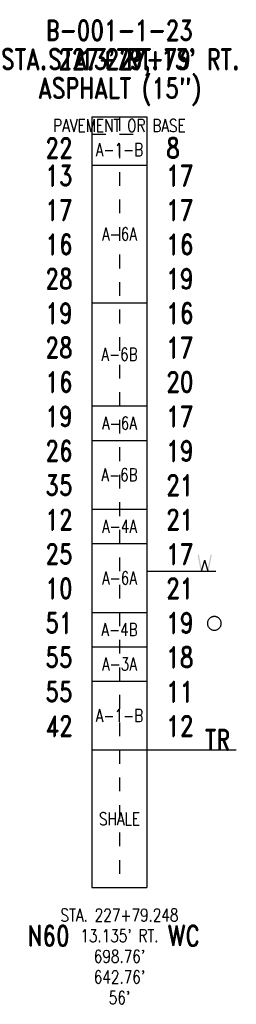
# Model space of a CAD drawing. Extents: x 4.52 to 6.1, y -0.85 to 6.31.
import ezdxf
from ezdxf.enums import TextEntityAlignment as Align

# ---------------------------------------------------------------- set-up
doc = ezdxf.new("R2010")
doc.units = 0
doc.linetypes.add('Dash', pattern=[0.12, 0.08, -0.04])
doc.linetypes.add('Solid', pattern=[0])
doc.layers.get('0').update_dxf_attribs({"linetype": 'Solid'})
for name, color, linetype in [('GT_PROJECT_CELLS', 7, 'Solid'), ('GT_PROJECT_SOIL_BORING', 7, 'Solid'), ('GT_PROJECT_TEXT', 7, 'Solid'), ('GT_PROJECT_TEXT_2', 7, 'Solid'), ('GT_PROJECT_TEXT_3', 7, 'Solid'), ('SC_SCRATCH1', 7, 'Solid'), ('SC_SCRATCH2', 7, 'Solid'), ('SC_SCRATCH3', 7, 'Solid'), ('SC_SCRATCH4', 7, 'Solid'), ('SC_SCRATCH5', 7, 'Solid'), ('SC_SCRATCH6', 7, 'Solid'), ('SC_SCRATCH9', 7, 'Solid')]:
    doc.layers.add(name, color=color, linetype=linetype)
doc.styles.add('ROMAND', font='romand', dxfattribs={"height": 1})

# ---------------------------------------------------------------- blocks, each defined once
blk = doc.blocks.new('DGRFC_OHDOT$FREE$WATER')
at = {"color": 7}
for points in [[(-0.035, 0.08), (-0.0193, 0), (-0.035, 0.08), (-0.0151, 0.0142)], [(-0.035, 0.08), (-0.0151, 0.0142), (-0.035, 0.08), (-0.028, 0.08)], [(0, 0.0415), (-0.0035, 0.0533), (0, 0.0415), (-0.0151, 0.0142)], [(0.0151, 0.0142), (0.0035, 0.0533), (0.0151, 0.0142), (-0.0035, 0.0533)], [(0, 0.0415), (0.0151, 0.0142), (0, 0.0415), (-0.0035, 0.0533)], [(0.035, 0.08), (0.028, 0.08), (0.035, 0.08), (0.0151, 0.0142)], [(0.0193, 0), (0.035, 0.08), (0.0193, 0), (0.0151, 0.0142)], [(-0.0193, 0), (-0.0123, 0), (-0.0193, 0), (0, 0.0415)], [(-0.0193, 0), (0, 0.0415), (-0.0193, 0), (-0.0151, 0.0142)], [(0, 0.0415), (0.0123, 0), (0, 0.0415), (0.0193, 0)], [(0, 0.0415), (0.0193, 0), (0, 0.0415), (0.0151, 0.0142)]]:
    blk.add_solid(points, dxfattribs=at)
blk = doc.blocks.new('DGRFC_CIRCLE')
at = {"color": 7, "linetype": 'Solid'}
blk.add_lwpolyline([(0, -0.5), (0.039, -0.498), (0.078, -0.494), (0.117, -0.486), (0.155, -0.476), (0.191, -0.462), (0.227, -0.446), (0.261, -0.426), (0.294, -0.405), (0.325, -0.38), (0.354, -0.354), (0.38, -0.325), (0.405, -0.294), (0.426, -0.261), (0.446, -0.227), (0.462, -0.191), (0.476, -0.155), (0.486, -0.117), (0.494, -0.078), (0.498, -0.039), (0.5, 0), (0.498, 0.039), (0.494, 0.078), (0.486, 0.117), (0.476, 0.155), (0.462, 0.191), (0.446, 0.227), (0.426, 0.261), (0.405, 0.294), (0.38, 0.325), (0.354, 0.354), (0.325, 0.38), (0.294, 0.405), (0.261, 0.426), (0.227, 0.446), (0.191, 0.462), (0.155, 0.476), (0.117, 0.486), (0.078, 0.494), (0.039, 0.498), (0, 0.5), (-0.039, 0.498), (-0.078, 0.494), (-0.117, 0.486), (-0.155, 0.476), (-0.191, 0.462), (-0.227, 0.446), (-0.261, 0.426), (-0.294, 0.405), (-0.325, 0.38), (-0.354, 0.354), (-0.38, 0.325), (-0.405, 0.294), (-0.426, 0.261), (-0.446, 0.227), (-0.462, 0.191), (-0.476, 0.155), (-0.486, 0.117), (-0.494, 0.078), (-0.498, 0.039), (-0.5, 0), (-0.498, -0.039), (-0.494, -0.078), (-0.486, -0.117), (-0.476, -0.155), (-0.462, -0.191), (-0.446, -0.227), (-0.426, -0.261), (-0.405, -0.294), (-0.38, -0.325), (-0.354, -0.354), (-0.325, -0.38), (-0.294, -0.405), (-0.261, -0.426), (-0.227, -0.446), (-0.191, -0.462), (-0.155, -0.476), (-0.117, -0.486), (-0.078, -0.494), (-0.039, -0.498), (0, -0.5)], dxfattribs=at)

msp = doc.modelspace()

# ---------------------------------------------------------------- linework, layer by layer
at = {"layer": 'GT_PROJECT_CELLS', "color": 7, "linetype": 'Solid'}
msp.add_lwpolyline([(5.45, 2.3), (5.95, 2.3)], dxfattribs=at)
at = {"layer": 'GT_PROJECT_SOIL_BORING', "color": 7, "linetype": 'Solid'}
for points in [[(5.05, 5.6), (5.45, 5.6)], [(5.05, 5.6), (5.05, 0)], [(5.45, 5.6), (5.45, 0)], [(5.05, 5.25), (5.45, 5.25)], [(5.05, 4.25), (5.45, 4.25)], [(5.05, 3.5), (5.45, 3.5)], [(5.05, 3.25), (5.45, 3.25)], [(5.05, 2.75), (5.45, 2.75)], [(5.05, 2.5), (5.45, 2.5)], [(5.05, 2), (5.45, 2)], [(5.05, 1.75), (5.45, 1.75)], [(5.05, 1.5), (5.45, 1.5)], [(5.05, 1), (5.45, 1)], [(5.05, 0), (5.45, 0)]]:
    msp.add_lwpolyline(points, dxfattribs=at)
at = {"layer": 'GT_PROJECT_SOIL_BORING', "color": 7, "linetype": 'Dash'}
msp.add_lwpolyline([(5.05, 5.475), (5.45, 5.475)], dxfattribs=at)
at = {"layer": 'GT_PROJECT_TEXT', "color": 7, "linetype": 'Solid'}
msp.add_lwpolyline([(5.45, 1), (6.1, 1)], dxfattribs=at)
at = {"layer": 'SC_SCRATCH4', "color": 7, "linetype": 'Dash'}
msp.add_lwpolyline([(5.25, 5.6), (5.25, 0)], dxfattribs=at)

# ---------------------------------------------------------------- block references
at = {"layer": 'GT_PROJECT_CELLS'}
for name, p, xscale, yscale in [('DGRFC_OHDOT$FREE$WATER', (5.87, 2.3), 1.5, 1.5), ('DGRFC_CIRCLE', (5.94, 1.92), 0.100000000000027, 0.100000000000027)]:
    msp.add_blockref(name, p, dxfattribs=dict(at, xscale=xscale, yscale=yscale))

# ---------------------------------------------------------------- texts
at = {"layer": 'GT_PROJECT_TEXT', "color": 7, "style": 'ROMAND', "width": 0.78}
for s, p in [('B-001-1-23', (5.25, 6.23)), ('ASPHALT (15")', (5.25, 5.81))]:
    msp.add_text(s, height=0.1488, dxfattribs=at).set_placement(p, align=Align.MIDDLE_CENTER)
at = {"layer": 'GT_PROJECT_TEXT_2', "color": 7, "style": 'ROMAND', "width": 0.78}
msp.add_text("13' RT.", height=0.1488, dxfattribs=at).set_placement((5.25, 6.02), align=Align.MIDDLE_CENTER)
at = {"layer": 'GT_PROJECT_TEXT_3', "color": 7, "style": 'ROMAND', "width": 0.78}
msp.add_text('STA. 227+79', height=0.1488, dxfattribs=at).set_placement((5.25, 6.02), align=Align.MIDDLE_CENTER)
at = {"layer": 'SC_SCRATCH1', "color": 7, "style": 'ROMAND', "width": 0.78}
for s, p in [('PAVEMENT OR BASE', (5.25, 5.5375)), ('A-1-B', (5.25, 5.3625)), ('A-6A', (5.25, 4.75)), ('A-6B', (5.25, 3.875)), ('A-6A', (5.25, 3.375)), ('A-6B', (5.25, 3)), ('A-4A', (5.25, 2.625)), ('A-6A', (5.25, 2.25)), ('A-4B', (5.25, 1.875)), ('A-3A', (5.25, 1.625)), ('A-1-B', (5.25, 1.25)), ('SHALE', (5.25, 0.5))]:
    msp.add_text(s, height=0.093, dxfattribs=at).set_placement(p, align=Align.MIDDLE_CENTER)
at = {"layer": 'SC_SCRATCH2', "color": 7, "style": 'ROMAND', "width": 0.78}
for s, p in [('STA. 227+79.248', (5.25, -0.2)), ("13.135' RT.", (5.25, -0.35)), ("698.76'", (5.25, -0.5)), ("642.76'", (5.25, -0.65)), ("56'", (5.25, -0.8))]:
    msp.add_text(s, height=0.093, dxfattribs=at).set_placement(p, align=Align.MIDDLE_CENTER)
at = {"layer": 'SC_SCRATCH3', "color": 7, "style": 'ROMAND', "width": 0.78}
msp.add_text("STA. 227+79, 13' RT.", height=0.1488, dxfattribs=at).set_placement((5.25, 6.02), align=Align.MIDDLE_CENTER)
at = {"layer": 'SC_SCRATCH5', "color": 7, "style": 'ROMAND', "width": 0.78}
for s, p in [('22', (4.91, 5.3)), ('13', (4.91, 5.1)), ('17', (4.91, 4.85)), ('16', (4.91, 4.6)), ('28', (4.91, 4.35)), ('19', (4.91, 4.1)), ('28', (4.91, 3.85)), ('16', (4.91, 3.6)), ('19', (4.91, 3.35)), ('26', (4.91, 3.1)), ('35', (4.91, 2.85)), ('12', (4.91, 2.6)), ('25', (4.91, 2.35)), ('10', (4.91, 2.1)), ('51', (4.91, 1.85)), ('55', (4.91, 1.6)), ('55', (4.91, 1.35)), ('42', (4.91, 1.1))]:
    msp.add_text(s, height=0.1488, dxfattribs=at).set_placement(p, align=Align.RIGHT)
at = {"layer": 'SC_SCRATCH6', "color": 7, "style": 'ROMAND', "width": 0.78}
for s, p in [('8', (5.59, 5.3)), ('17', (5.59, 5.1)), ('17', (5.59, 4.85)), ('16', (5.59, 4.6)), ('19', (5.59, 4.35)), ('16', (5.59, 4.1)), ('17', (5.59, 3.85)), ('20', (5.59, 3.6)), ('17', (5.59, 3.35)), ('19', (5.59, 3.1)), ('21', (5.59, 2.85)), ('21', (5.59, 2.6)), ('17', (5.59, 2.35)), ('21', (5.59, 2.1)), ('19', (5.59, 1.85)), ('18', (5.59, 1.6)), ('11', (5.59, 1.35)), ('12', (5.59, 1.1)), ('TR', (5.87, 1))]:
    msp.add_text(s, height=0.1488, dxfattribs=at).set_placement(p)
at = {"layer": 'SC_SCRATCH9', "color": 7, "style": 'ROMAND', "width": 0.78}
for s, p in [('N60', (4.7339, -0.35)), ('WC', (5.7173, -0.35))]:
    msp.add_text(s, height=0.1488, dxfattribs=at).set_placement(p, align=Align.MIDDLE_CENTER)

doc.saveas('drawing.dxf')
